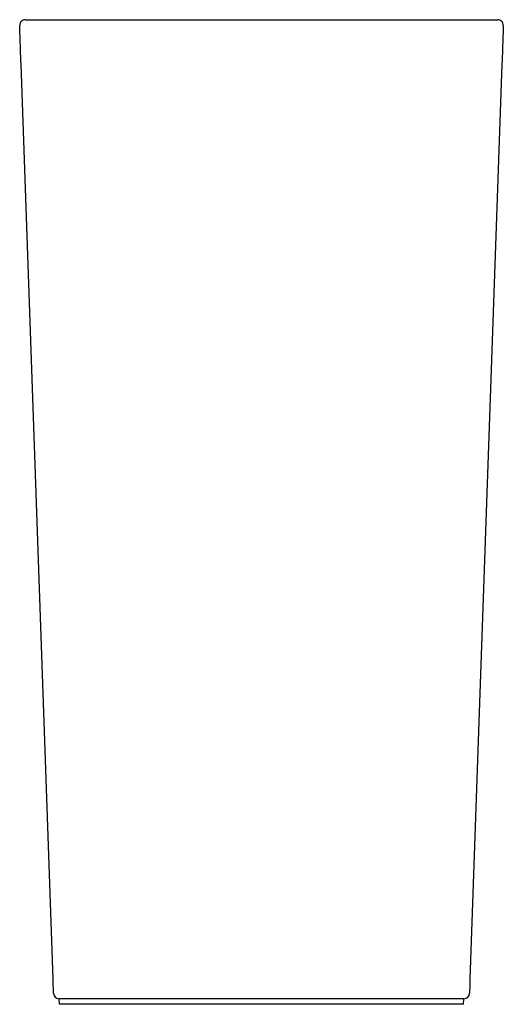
# Model space of a CAD drawing. Header units: millimetres. Extents: x 4478.294 to 4478.724, y 3081.442 to 3082.317.
import ezdxf

# ---------------------------------------------------------------- set-up
doc = ezdxf.new("R2010")
doc.units = ezdxf.units.MM
doc.layers.add('SANINDUSA', color=3, linetype='Continuous')

msp = doc.modelspace()

# ---------------------------------------------------------------- linework, layer by layer
at = {"layer": 'SANINDUSA'}
for p, q in [((4478.29908, 3082.31707), (4478.71872, 3082.31707)), ((4478.32367, 3081.46455), (4478.29529, 3082.2772)), ((4478.72251, 3082.2772), (4478.69413, 3081.46455)), ((4478.68869, 3081.44707), (4478.32911, 3081.44707)), ((4478.32954, 3081.44207), (4478.32911, 3081.44707)), ((4478.68825, 3081.44207), (4478.68869, 3081.44707)), ((4478.68825, 3081.44207), (4478.32954, 3081.44207))]:
    msp.add_line(p, q, dxfattribs=at)
at = {"layer": 'SANINDUSA', "flags": 128}
for points in [[(4478.29529, 3082.2772), (4478.29517, 3082.28064), (4478.29505, 3082.28409), (4478.29493, 3082.28751), (4478.29481, 3082.29086), (4478.2947, 3082.29409), (4478.29459, 3082.29716), (4478.29449, 3082.30003), (4478.2944, 3082.30266), (4478.29432, 3082.30501), (4478.29425, 3082.30705), (4478.29419, 3082.30876), (4478.29414, 3082.31012), (4478.29411, 3082.3111), (4478.29409, 3082.31169), (4478.29408, 3082.3119)], [(4478.72372, 3082.3119), (4478.72371, 3082.31169), (4478.72369, 3082.3111), (4478.72365, 3082.31012), (4478.72361, 3082.30876), (4478.72355, 3082.30705), (4478.72348, 3082.30501), (4478.72339, 3082.30266), (4478.7233, 3082.30003), (4478.7232, 3082.29716), (4478.7231, 3082.29409), (4478.72298, 3082.29086), (4478.72287, 3082.28751), (4478.72275, 3082.28409), (4478.72263, 3082.28064), (4478.72251, 3082.2772)], [(4478.32411, 3081.45189), (4478.3241, 3081.45208), (4478.32408, 3081.45263), (4478.32405, 3081.45353), (4478.32401, 3081.45476), (4478.32396, 3081.45629), (4478.32389, 3081.45808), (4478.32382, 3081.46008), (4478.32375, 3081.46226), (4478.32367, 3081.46455)], [(4478.69413, 3081.46455), (4478.69405, 3081.46226), (4478.69397, 3081.46008), (4478.6939, 3081.45808), (4478.69384, 3081.45629), (4478.69378, 3081.45476), (4478.69374, 3081.45353), (4478.69371, 3081.45263), (4478.69369, 3081.45208), (4478.69368, 3081.45189)]]:
    msp.add_lwpolyline(points, dxfattribs=at)
at = {"layer": 'SANINDUSA'}
for centre, start, end in [((4478.29908, 3082.31207), 90, 182), ((4478.71872, 3082.31207), 358, 90), ((4478.32911, 3081.45207), 182, 270), ((4478.68869, 3081.45207), 270, 358)]:
    msp.add_arc(centre, 0.005, start, end, dxfattribs=at)

doc.saveas('drawing.dxf')
